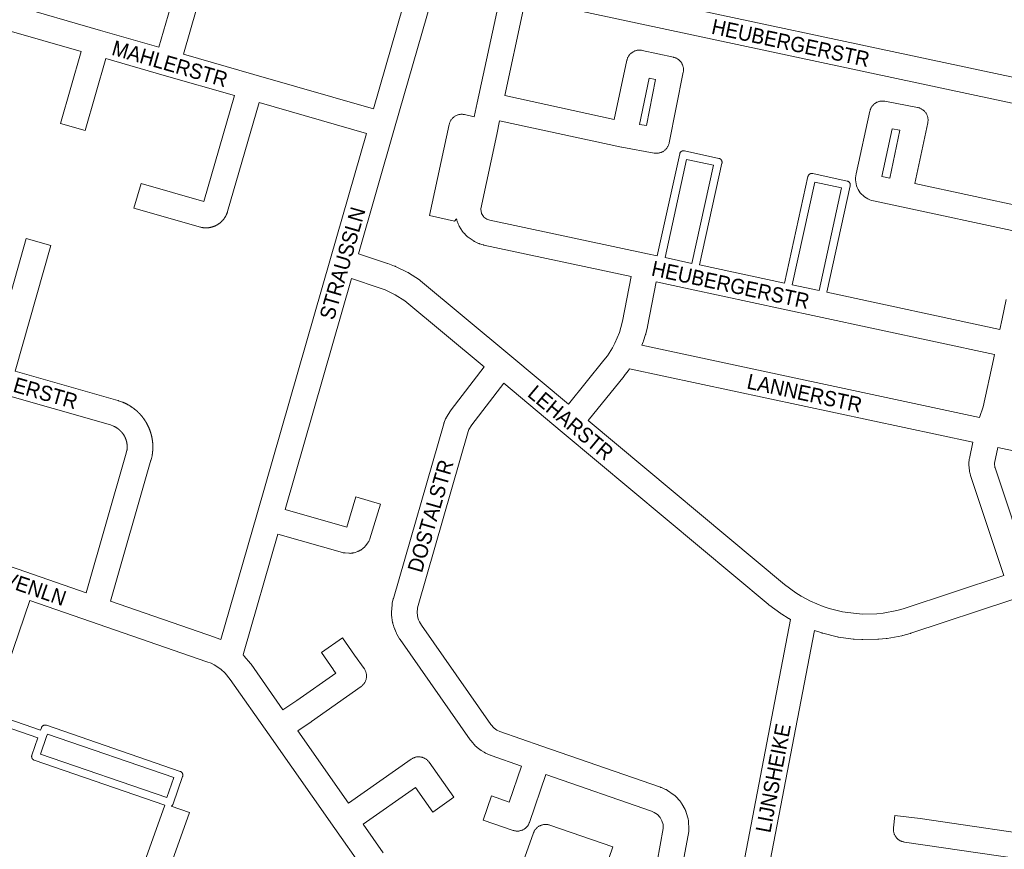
# Model space of a CAD drawing. Header units: metres. Extents: x 123819 to 142731, y 393440 to 405763.
# Tile 249 of 256: x 133826 to 134326, y 399670 to 400092. Entities that reach past the tile are written whole.
import ezdxf
from ezdxf.enums import TextEntityAlignment as Align

# ---------------------------------------------------------------- set-up
doc = ezdxf.new("R2010")
doc.units = ezdxf.units.M
doc.header["$MEASUREMENT"] = 0
for name, color, linetype, lineweight in [('gs-anno-wegen algemeen tekst', 7, 'Continuous', 0), ('gs-knt-paden', 7, 'Continuous', 0), ('gs-knt-wegen algemeen', 7, 'Continuous', 0)]:
    doc.layers.add(name, color=color, linetype=linetype, lineweight=lineweight)
doc.styles.add('Style-Arial', font='arial.ttf')

msp = doc.modelspace()

# ---------------------------------------------------------------- linework, layer by layer
at = {"layer": 'gs-knt-paden', "color": 7, "linetype": 'Continuous', "flags": 128}
for points in [[(134149.74, 399971.55), (134161.12, 400023.46), (134161.14, 400023.55), (134161.17, 400023.64), (134161.2, 400023.73), (134161.24, 400023.82), (134161.28, 400023.91), (134161.32, 400023.99), (134161.37, 400024.08), (134161.42, 400024.16), (134161.47, 400024.23), (134161.53, 400024.31), (134161.6, 400024.38), (134161.66, 400024.45), (134161.73, 400024.52), (134161.8, 400024.58), (134161.88, 400024.64), (134161.96, 400024.69), (134162.04, 400024.75), (134162.12, 400024.79), (134162.21, 400024.84), (134162.29, 400024.88), (134162.38, 400024.91), (134162.47, 400024.94), (134162.57, 400024.97), (134162.66, 400024.99), (134162.75, 400025.01), (134162.85, 400025.02), (134162.94, 400025.03), (134163.04, 400025.04), (134163.13, 400025.04), (134163.23, 400025.03), (134163.32, 400025.02), (134163.42, 400025.01), (134163.51, 400024.99), (134181.04, 400021.15), (134181.13, 400021.12), (134181.23, 400021.1), (134181.32, 400021.06), (134181.41, 400021.03), (134181.5, 400020.98), (134181.59, 400020.94), (134181.67, 400020.89), (134181.76, 400020.83), (134181.83, 400020.77), (134181.91, 400020.71), (134181.91, 400020.71), (134181.91, 400020.71), (134181.98, 400020.65)], [(134167.29, 399967.82), (134178.21, 400017.65), (134164.61, 400020.63), (134153.67, 399970.71)], [(134181.98, 400020.65), (134182.05, 400020.58), (134182.12, 400020.5), (134182.18, 400020.43), (134182.24, 400020.35), (134182.3, 400020.27), (134182.35, 400020.18), (134182.4, 400020.1), (134182.44, 400020.01), (134182.48, 400019.92), (134182.51, 400019.82), (134182.54, 400019.73), (134182.56, 400019.63), (134182.58, 400019.54), (134182.6, 400019.44), (134182.61, 400019.34), (134182.62, 400019.24), (134182.62, 400019.14), (134182.61, 400019.05), (134182.6, 400018.95), (134182.59, 400018.85), (134182.57, 400018.75), (134171.22, 399966.98)], [(134214.35, 399957.7), (134226.24, 400011.94), (134226.27, 400012.03), (134226.3, 400012.13), (134226.33, 400012.22), (134226.37, 400012.31), (134226.41, 400012.4), (134226.45, 400012.49), (134226.5, 400012.57), (134226.56, 400012.65), (134226.62, 400012.73), (134226.68, 400012.81), (134226.74, 400012.88), (134226.81, 400012.95), (134226.89, 400013.02), (134226.96, 400013.08), (134227.04, 400013.14), (134227.12, 400013.2), (134227.21, 400013.25), (134227.29, 400013.3), (134227.38, 400013.34), (134227.47, 400013.38), (134227.57, 400013.41), (134227.66, 400013.44), (134227.76, 400013.46), (134227.85, 400013.48), (134227.95, 400013.5), (134228.05, 400013.51), (134228.15, 400013.51), (134228.25, 400013.51), (134228.34, 400013.51), (134228.44, 400013.5), (134228.54, 400013.49), (134228.64, 400013.47), (134246.16, 400009.63), (134246.25, 400009.6), (134246.35, 400009.58), (134246.44, 400009.55), (134246.53, 400009.51), (134246.61, 400009.47), (134246.7, 400009.43), (134246.78, 400009.38), (134246.86, 400009.33), (134246.94, 400009.27), (134247.01, 400009.21), (134247.08, 400009.15), (134247.09, 400009.15), (134247.09, 400009.15)], [(134231.89, 399953.94), (134243.34, 400006.13), (134229.74, 400009.11), (134218.28, 399956.86)], [(134247.09, 400009.15), (134247.15, 400009.08), (134247.22, 400009.01), (134247.28, 400008.94), (134247.34, 400008.86), (134247.4, 400008.79), (134247.45, 400008.71), (134247.5, 400008.62), (134247.54, 400008.54), (134247.58, 400008.45), (134247.62, 400008.36), (134247.65, 400008.27), (134247.67, 400008.18), (134247.7, 400008.09), (134247.71, 400007.99), (134247.73, 400007.9), (134247.74, 400007.8), (134247.74, 400007.71), (134247.74, 400007.61), (134247.74, 400007.52), (134247.73, 400007.42), (134247.71, 400007.33), (134247.69, 400007.23), (134235.82, 399953.09)], [(133811.46, 399739.24), (133836.52, 399730.57), (133836.97, 399731.87), (133837.01, 399731.96), (133837.05, 399732.05), (133837.09, 399732.14), (133837.14, 399732.23), (133837.19, 399732.31), (133837.25, 399732.39), (133837.31, 399732.47), (133837.37, 399732.55), (133837.44, 399732.62), (133837.51, 399732.69), (133837.58, 399732.75), (133837.66, 399732.82), (133837.74, 399732.87), (133837.82, 399732.93), (133837.91, 399732.98), (133837.99, 399733.02), (133838.08, 399733.06), (133838.18, 399733.1), (133838.27, 399733.13), (133838.36, 399733.16), (133838.46, 399733.18), (133838.56, 399733.2), (133838.65, 399733.21), (133838.75, 399733.22), (133838.85, 399733.22), (133838.95, 399733.22), (133839.05, 399733.22), (133839.15, 399733.21), (133839.24, 399733.19), (133839.34, 399733.17), (133839.43, 399733.14), (133839.53, 399733.11), (133907.46, 399709.66), (133907.55, 399709.63), (133907.64, 399709.59), (133907.73, 399709.55), (133907.81, 399709.5), (133907.9, 399709.45), (133907.98, 399709.39), (133908.06, 399709.33), (133908.13, 399709.27), (133908.2, 399709.2), (133908.27, 399709.13), (133908.34, 399709.05), (133908.4, 399708.98), (133908.46, 399708.9), (133908.51, 399708.81), (133908.56, 399708.73), (133908.61, 399708.64), (133908.65, 399708.55), (133908.68, 399708.46), (133908.72, 399708.37), (133908.74, 399708.27), (133908.77, 399708.18), (133908.78, 399708.08), (133908.8, 399707.98), (133908.81, 399707.88), (133908.81, 399707.78), (133908.81, 399707.69), (133908.8, 399707.59), (133908.79, 399707.49), (133908.77, 399707.39), (133908.75, 399707.3), (133908.73, 399707.2), (133908.7, 399707.11), (133903.88, 399693.15), (133903.85, 399693.06), (133903.81, 399692.97), (133903.77, 399692.89), (133903.72, 399692.8), (133903.67, 399692.72), (133903.62, 399692.64), (133903.56, 399692.56), (133903.5, 399692.49), (133903.44, 399692.42), (133903.37, 399692.35), (133903.3, 399692.29), (133903.22, 399692.23), (133903.15, 399692.17), (133903.07, 399692.12), (133902.99, 399692.07), (133902.94, 399692.04)], [(133899.63, 399692.49), (133833.4, 399715.36), (133833.3, 399715.39), (133833.21, 399715.43), (133833.13, 399715.47), (133833.04, 399715.52), (133832.96, 399715.57), (133832.87, 399715.63), (133832.8, 399715.69), (133832.72, 399715.75), (133832.65, 399715.82), (133832.58, 399715.89), (133832.51, 399715.96), (133832.45, 399716.04), (133832.39, 399716.12), (133832.34, 399716.2), (133832.29, 399716.29), (133832.25, 399716.38), (133832.2, 399716.47), (133832.17, 399716.56), (133832.14, 399716.65), (133832.11, 399716.75), (133832.09, 399716.84), (133832.07, 399716.94), (133832.06, 399717.04), (133832.05, 399717.14), (133832.04, 399717.23), (133832.04, 399717.33), (133832.05, 399717.43), (133832.06, 399717.53), (133832.08, 399717.63), (133832.1, 399717.72), (133832.12, 399717.82), (133832.15, 399717.91), (133835.21, 399726.77), (133810.15, 399735.44)], [(133836.61, 399718.5), (133900.74, 399696.36), (133904.24, 399706.52), (133840.12, 399728.66), (133839.66, 399727.35), (133836.61, 399718.5)]]:
    msp.add_lwpolyline(points, dxfattribs=at)
at = {"layer": 'gs-knt-wegen algemeen', "color": 7, "linetype": 'Continuous', "flags": 128}
for points in [[(134005.63, 400046.28), (134038.65, 400161.22)], [(134051.28, 400158.03), (134016.35, 400036.43), (133998.03, 399972.65)], [(134091, 400113.57), (134350.12, 400058.19)], [(133821.44, 400099.28), (133867.08, 400086.14), (133896.61, 400077.65), (133904.85, 400106.28)], [(134347.39, 400045.46), (134088.69, 400100.75)], [(134081.7, 400096.38), (134072.39, 400053.03), (134127.86, 400040.97), (134134.28, 400071), (134134.35, 400071.3), (134134.44, 400071.6), (134134.54, 400071.89), (134134.65, 400072.18), (134134.78, 400072.46), (134134.92, 400072.74), (134135.08, 400073.01), (134135.24, 400073.27), (134135.42, 400073.52), (134135.61, 400073.77), (134135.82, 400074), (134136.03, 400074.23), (134136.25, 400074.44), (134136.49, 400074.65), (134136.73, 400074.84), (134136.98, 400075.02), (134137.25, 400075.19), (134137.51, 400075.35), (134137.79, 400075.49), (134138.07, 400075.62), (134138.36, 400075.73), (134138.65, 400075.84), (134138.95, 400075.92), (134139.25, 400076), (134139.56, 400076.06), (134139.87, 400076.1), (134140.18, 400076.13), (134140.49, 400076.15), (134140.8, 400076.15), (134141.11, 400076.13), (134141.42, 400076.1), (134141.72, 400076.06), (134142.03, 400076), (134157.91, 400072.54), (134158.21, 400072.47), (134158.52, 400072.38), (134158.81, 400072.28), (134159.11, 400072.16), (134159.39, 400072.03), (134159.67, 400071.88), (134159.95, 400071.72), (134160.21, 400071.55), (134160.47, 400071.36), (134160.71, 400071.16), (134160.95, 400070.95), (134161.18, 400070.73), (134161.39, 400070.5), (134161.6, 400070.26), (134161.79, 400070.01), (134161.97, 400069.75), (134162.13, 400069.48), (134162.29, 400069.21), (134162.43, 400068.92), (134162.55, 400068.63), (134162.67, 400068.34), (134162.76, 400068.04), (134162.85, 400067.73), (134162.91, 400067.42), (134162.97, 400067.11), (134163, 400066.8), (134163.03, 400066.48), (134163.03, 400066.17), (134163.02, 400065.85), (134163, 400065.54), (134162.96, 400065.22), (134162.91, 400064.91), (134155.75, 400028.99), (134155.68, 400028.69), (134155.6, 400028.38), (134155.5, 400028.08), (134155.39, 400027.79), (134155.26, 400027.5), (134155.12, 400027.22), (134154.96, 400026.94), (134154.8, 400026.67), (134154.62, 400026.42), (134154.42, 400026.17), (134154.22, 400025.93), (134154, 400025.7), (134153.78, 400025.48), (134153.54, 400025.27), (134153.29, 400025.07), (134153.04, 400024.89), (134152.77, 400024.72), (134152.5, 400024.56), (134152.22, 400024.41), (134151.93, 400024.28), (134151.64, 400024.16), (134151.34, 400024.06), (134151.04, 400023.97), (134150.73, 400023.9), (134150.42, 400023.84), (134150.11, 400023.8), (134149.79, 400023.77), (134149.48, 400023.76), (134149.16, 400023.76), (134148.85, 400023.78), (134148.53, 400023.81), (134148.22, 400023.86), (134131.72, 400026.81), (134131.65, 400026.82), (134131.48, 400026.86), (134069.67, 400040.3), (134068.17, 400033.23), (134060.13, 399995.46), (134060.12, 399995.17), (134060.44, 399993.38), (134060.55, 399993.11), (134061.52, 399991.57), (134061.72, 399991.36), (134063.2, 399990.3), (134063.62, 399990.11), (134064.68, 399989.8), (134144.71, 399972.63), (134149.74, 399971.55)], [(134145.64, 400061.89), (134140.63, 400038.44), (134144.23, 400037.8), (134148.89, 400061.18), (134145.64, 400061.89)], [(134334.49, 399983.44), (134271.36, 399996.96), (134259.5, 399999.51), (134258.53, 399999.76), (134257.58, 400000.1), (134256.66, 400000.52), (134255.79, 400001.02), (134254.96, 400001.59), (134254.18, 400002.23), (134253.47, 400002.94), (134252.82, 400003.71), (134252.23, 400004.53), (134251.73, 400005.4), (134251.3, 400006.31), (134250.95, 400007.26), (134250.68, 400008.23), (134250.51, 400009.22), (134250.42, 400010.22), (134250.41, 400011.23), (134250.5, 400012.24), (134250.67, 400013.23), (134257.68, 400045.16), (134257.75, 400045.46), (134257.84, 400045.76), (134257.95, 400046.06), (134258.06, 400046.35), (134258.2, 400046.63), (134258.34, 400046.91), (134258.5, 400047.18), (134258.67, 400047.45), (134258.85, 400047.7), (134259.05, 400047.95), (134259.26, 400048.18), (134259.48, 400048.41), (134259.71, 400048.62), (134259.94, 400048.82), (134260.19, 400049.02), (134260.45, 400049.19), (134260.72, 400049.36), (134260.99, 400049.51), (134261.27, 400049.65), (134261.56, 400049.78), (134261.85, 400049.89), (134262.15, 400049.99), (134262.45, 400050.08), (134262.76, 400050.14), (134263.07, 400050.2), (134263.38, 400050.24), (134263.69, 400050.26), (134264, 400050.27), (134264.32, 400050.27), (134264.63, 400050.24), (134264.94, 400050.21), (134265.25, 400050.16), (134281.91, 400047), (134282.22, 400046.93), (134282.52, 400046.85), (134282.82, 400046.75), (134283.12, 400046.64), (134283.4, 400046.52), (134283.69, 400046.38), (134283.96, 400046.23), (134284.23, 400046.07), (134284.49, 400045.89), (134284.74, 400045.7), (134284.98, 400045.5), (134285.21, 400045.29), (134285.44, 400045.06), (134285.65, 400044.83), (134285.84, 400044.59), (134286.03, 400044.33), (134286.2, 400044.07), (134286.37, 400043.8), (134286.51, 400043.52), (134286.65, 400043.24), (134286.77, 400042.95), (134286.87, 400042.65), (134286.97, 400042.35), (134287.04, 400042.05), (134287.11, 400041.74), (134287.15, 400041.43), (134287.19, 400041.12), (134287.2, 400040.8), (134287.2, 400040.49), (134287.19, 400040.17), (134287.16, 400039.86), (134287.12, 400039.55), (134287.06, 400039.24), (134280.45, 400008.33), (134336.95, 399996.23)], [(134272.94, 400035.45), (134269.04, 400036.19), (134263.71, 400011.92), (134267.72, 400011.06), (134272.94, 400035.45)], [(133928.16, 399776.6), (133946.4, 399840.09), (133983.79, 399970.25), (134002.04, 400033.77)], [(133998.03, 399972.65), (134012.73, 399967.76), (134012.94, 399967.68), (134016.31, 399966.44), (134016.6, 399966.32), (134016.88, 399966.19), (134022.74, 399963.36), (134022.98, 399963.24), (134023.21, 399963.11), (134023.44, 399962.97), (134028.9, 399959.44), (134029.12, 399959.29), (134029.33, 399959.14), (134029.54, 399958.97), (134074.9, 399921.2), (134074.9, 399921.19), (134104.64, 399896.34)], [(134153.67, 399970.71), (134167.29, 399967.82)], [(134171.22, 399966.98), (134214.35, 399957.7)], [(133994.43, 399960.13), (133960.71, 399842.76)], [(134061.76, 399915.19), (134021.51, 399948.71), (134016.71, 399951.81), (134011.49, 399954.34), (134008.52, 399955.44), (133994.43, 399960.13)], [(134104.64, 399896.34), (134122.64, 399918.6), (134124.39, 399920.9), (134126.92, 399924.85), (134128.18, 399927.23), (134130.47, 399932.68), (134131.29, 399935.3), (134132.07, 399938.45), (134136.49, 399961.08)], [(134149.22, 399958.35), (134144.81, 399935.8), (134144.75, 399935.5), (134143.89, 399932), (134143.84, 399931.79), (134143.78, 399931.59), (134142.8, 399928.48), (134142.7, 399928.2), (134142.59, 399927.92), (134141.88, 399926.22), (134313.33, 399889.54)], [(134320.99, 399921.5), (134231.1, 399940.79), (134213.56, 399944.55), (134166.5, 399954.68), (134149.22, 399958.35)], [(134218.28, 399956.86), (134231.89, 399953.94)], [(134235.82, 399953.09), (134323.7, 399934.24)], [(134323.7, 399934.24), (134324.89, 399939.67), (134326.89, 399949.52)], [(134313.33, 399889.54), (134315.18, 399894.93), (134320.47, 399918.98), (134320.99, 399921.5)], [(134309.92, 399876.95), (134135.59, 399914.25), (134135.21, 399913.67), (134135.07, 399913.45), (134134.92, 399913.24), (134132.95, 399910.65), (134132.83, 399910.49), (134114.63, 399887.99)], [(134071.76, 399906.85), (134055.61, 399885.81), (134054.08, 399883.31), (134053.69, 399882.36), (134028.26, 399794.03), (134027.98, 399792.85), (134027.81, 399790.28), (134028.17, 399787.72), (134028.48, 399786.73), (134028.92, 399785.69), (134029.98, 399783.91), (134065.2, 399733.51), (134066.87, 399731.62), (134067.49, 399731.13), (134068.25, 399730.66), (134069.84, 399729.95), (134091.15, 399722.55)], [(134217.36, 399786.86), (134216.5, 399787.32), (134216.31, 399787.43), (134216.12, 399787.54), (134212.91, 399789.55), (134212.69, 399789.69), (134212.48, 399789.84), (134206.38, 399794.36), (134206.23, 399794.47), (134206.08, 399794.59), (134101.37, 399882.1), (134071.76, 399906.85)], [(133859.69, 399800.44), (133880.06, 399871.28), (133880.45, 399872.86), (133880.47, 399872.98), (133880.48, 399873.1), (133880.5, 399873.22), (133880.51, 399873.33), (133880.52, 399873.45), (133880.53, 399873.57), (133880.54, 399873.69), (133880.55, 399873.81), (133880.55, 399873.92), (133880.56, 399874.04), (133880.56, 399874.16), (133880.57, 399874.28), (133880.57, 399874.4), (133880.57, 399874.52), (133880.57, 399874.63), (133880.57, 399874.75), (133880.56, 399874.87), (133880.56, 399874.99), (133880.55, 399875.11), (133880.55, 399875.22), (133880.54, 399875.34), (133880.53, 399875.46), (133880.52, 399875.58), (133880.51, 399875.7), (133880.49, 399875.81), (133880.48, 399875.93), (133880.46, 399876.05), (133880.45, 399876.17), (133880.43, 399876.28), (133880.41, 399876.4), (133880.39, 399876.52), (133880.37, 399876.63), (133880.35, 399876.75), (133880.32, 399876.87), (133880.3, 399876.98), (133880.27, 399877.1), (133880.24, 399877.21), (133880.22, 399877.33), (133880.19, 399877.44), (133880.16, 399877.56), (133880.12, 399877.67), (133880.09, 399877.78), (133880.06, 399877.9), (133880.02, 399878.01), (133879.98, 399878.12), (133879.95, 399878.23), (133879.91, 399878.35), (133879.87, 399878.46), (133879.83, 399878.57), (133879.78, 399878.68), (133879.74, 399878.79), (133879.7, 399878.9), (133879.65, 399879.01), (133879.6, 399879.12), (133879.56, 399879.23), (133879.51, 399879.33), (133879.46, 399879.44), (133879.41, 399879.55), (133879.35, 399879.65), (133879.3, 399879.76), (133879.25, 399879.86), (133879.19, 399879.97), (133879.13, 399880.07), (133879.08, 399880.18), (133879.02, 399880.28), (133878.96, 399880.38), (133878.9, 399880.48), (133878.84, 399880.58), (133878.77, 399880.68), (133878.71, 399880.78), (133878.64, 399880.88), (133878.58, 399880.98), (133878.51, 399881.08), (133878.44, 399881.17), (133878.37, 399881.27), (133878.3, 399881.37), (133878.23, 399881.46), (133878.16, 399881.56), (133878.09, 399881.65), (133878.01, 399881.74), (133877.94, 399881.83), (133877.86, 399881.92), (133877.79, 399882.01), (133877.71, 399882.1), (133877.63, 399882.19), (133877.55, 399882.28), (133877.47, 399882.37), (133877.39, 399882.45), (133877.31, 399882.54), (133877.23, 399882.62), (133877.14, 399882.71), (133877.06, 399882.79), (133876.97, 399882.87), (133876.89, 399882.95), (133876.8, 399883.03), (133876.71, 399883.11), (133876.62, 399883.19), (133876.53, 399883.27), (133876.44, 399883.34), (133876.35, 399883.42), (133876.26, 399883.49), (133876.17, 399883.57), (133876.07, 399883.64), (133875.98, 399883.71), (133875.88, 399883.78), (133875.79, 399883.85), (133875.69, 399883.92), (133875.6, 399883.99), (133875.5, 399884.06), (133875.4, 399884.12), (133875.3, 399884.19), (133875.2, 399884.25), (133875.1, 399884.31), (133875, 399884.38), (133874.9, 399884.44), (133874.8, 399884.5), (133874.69, 399884.56), (133874.59, 399884.61), (133874.49, 399884.67), (133874.38, 399884.72), (133874.28, 399884.78), (133874.17, 399884.83), (133874.06, 399884.89), (133873.96, 399884.94), (133873.85, 399884.99), (133873.74, 399885.04), (133873.63, 399885.08), (133873.53, 399885.13), (133872, 399885.68), (133813.77, 399902.34)], [(134114.63, 399887.99), (134214.29, 399804.71), (134220.02, 399800.46), (134222.84, 399798.69), (134227.47, 399796.21), (134233.95, 399793.48), (134237.06, 399792.44), (134243.85, 399790.77)], [(134434.76, 399889.17), (134366.78, 399869.86), (134366.6, 399869.81), (134366.41, 399869.77), (134362.38, 399868.87), (134362.1, 399868.81), (134361.81, 399868.77), (134361.53, 399868.73), (134356.19, 399868.27), (134355.95, 399868.25), (134355.7, 399868.24), (134355.46, 399868.24), (134355.22, 399868.25), (134349.87, 399868.58), (134349.55, 399868.61), (134349.24, 399868.65), (134348.93, 399868.71), (134322.66, 399874.25)], [(134325.7, 399809.27), (134308.78, 399860.05), (134308.69, 399860.33), (134308.62, 399860.63), (134308.4, 399861.54), (134308.34, 399861.83), (134308.3, 399862.12), (134308.26, 399862.41), (134307.98, 399865.51), (134307.96, 399865.8), (134307.95, 399866.09), (134307.95, 399866.39), (134307.97, 399866.68), (134308.07, 399867.83), (134308.1, 399868.08), (134308.14, 399868.33), (134308.18, 399868.59), (134309.92, 399876.95)], [(134322.66, 399874.25), (134321.01, 399866.31), (134320.99, 399866.13), (134321.19, 399864.06), (134321.23, 399863.87), (134338.04, 399813.43)], [(133714.34, 399850.76), (133829.16, 399811.01), (133859.69, 399800.44)], [(134243.85, 399790.77), (134250.77, 399789.82), (134254.05, 399789.63), (134261.13, 399789.78), (134264.39, 399790.12), (134271.36, 399791.38), (134274.58, 399792.23), (134325.7, 399809.27)], [(133831.07, 399796.57), (133811.46, 399739.24)], [(133999.99, 399660.65), (133985.93, 399680.72), (133952.66, 399728.23), (133932.92, 399756.42), (133930.27, 399759.61), (133928.1, 399761.56), (133924.75, 399763.78), (133923.16, 399764.58), (133921.07, 399765.41), (133861.92, 399785.89), (133831.07, 399796.57)], [(133872.01, 399796.17), (133925.47, 399777.66), (133925.74, 399777.56), (133928.16, 399776.6)], [(134329.82, 399796.92), (134278.5, 399779.82), (134278.31, 399779.75), (134278.11, 399779.7), (134274.44, 399778.73), (134274.19, 399778.67), (134273.94, 399778.61), (134266.47, 399777.26), (134266.21, 399777.22), (134265.96, 399777.19), (134262.18, 399776.81), (134261.92, 399776.78), (134261.67, 399776.77), (134254.08, 399776.61), (134253.82, 399776.61), (134253.56, 399776.62), (134249.77, 399776.84), (134249.52, 399776.86), (134249.26, 399776.89), (134241.74, 399777.92), (134241.51, 399777.95), (134241.29, 399777.99), (134241.07, 399778.05), (134233.7, 399779.86), (134233.45, 399779.93), (134233.2, 399780), (134229.6, 399781.2), (134229.54, 399781.22)], [(134179.06, 399606.01), (134179.3, 399606.68), (134184.2, 399621.81), (134188.34, 399637.16), (134190.11, 399644.81), (134217.36, 399786.86)], [(134229.54, 399781.22), (134202.87, 399642.24), (134202.82, 399642), (134201, 399634.12), (134200.95, 399633.88), (134196.73, 399618.26), (134196.69, 399618.11), (134196.64, 399617.95), (134191.65, 399602.56), (134191.58, 399602.33), (134191.36, 399601.75)], [(134091.15, 399722.55), (134151.36, 399701.64), (134151.6, 399701.55), (134151.82, 399701.46), (134153.91, 399700.55), (134154.19, 399700.42), (134154.47, 399700.28), (134154.73, 399700.12), (134154.99, 399699.95), (134157.85, 399698), (134158.09, 399697.82), (134158.33, 399697.64), (134158.55, 399697.44), (134158.77, 399697.23), (134158.98, 399697.01), (134161.3, 399694.46), (134161.5, 399694.23), (134161.69, 399693.99), (134161.86, 399693.75), (134162.03, 399693.5), (134162.18, 399693.24), (134163.86, 399690.22), (134164, 399689.95), (134164.13, 399689.68), (134164.24, 399689.4), (134164.34, 399689.12), (134164.43, 399688.83), (134165.38, 399685.5), (134165.45, 399685.21), (134165.52, 399684.92), (134165.56, 399684.62), (134165.6, 399684.32), (134165.62, 399684.02), (134165.78, 399680.57), (134165.78, 399680.27), (134165.78, 399679.98), (134165.76, 399679.68), (134165.72, 399679.39), (134165.67, 399679.1), (134160.85, 399652.84)], [(133789.69, 399676.89), (133857.83, 399653.23), (133882.64, 399644.61), (133899.63, 399692.49)]]:
    msp.add_lwpolyline(points, dxfattribs=at)
for points in [[(133966.18, 400129.66), (133962.61, 400117.16, -0.384552), (133962.6, 400117.16), (133924.64, 400127.99), (133919.16, 400108.93), (133909.13, 400074.05), (133944.84, 400063.77), (134005.63, 400046.28)], [(134136.49, 399961.08), (134061.71, 399977.12), (134061.47, 399977.17), (134061.23, 399977.24), (134059.5, 399977.75), (134059.21, 399977.84), (134058.93, 399977.95), (134058.65, 399978.07), (134057.24, 399978.71), (134056.95, 399978.85), (134056.68, 399979), (134056.41, 399979.16), (134056.15, 399979.34), (134053.63, 399981.13), (134053.38, 399981.32), (134053.14, 399981.53), (134052.9, 399981.74), (134052.68, 399981.96), (134051.62, 399983.09), (134051.41, 399983.32), (134051.21, 399983.57), (134051.02, 399983.82), (134050.85, 399984.08), (134049.2, 399986.7), (134049.04, 399986.97), (134048.89, 399987.24), (134048.75, 399987.53), (134048.63, 399987.82), (134048.07, 399989.26), (134047.97, 399989.56), (134047.87, 399989.86), (134047.8, 399990.17), (134047.74, 399990.46), (134046.7, 399989.31), (134046.7, 399989.3), (134046.7, 399989.3), (134033.99, 399992.07, -0.36949), (134033.99, 399992.08), (134044.09, 400038.44), (134044.17, 400038.75), (134044.26, 400039.05), (134044.36, 400039.35), (134044.48, 400039.65), (134044.62, 400039.94), (134044.77, 400040.22), (134044.93, 400040.5), (134045.11, 400040.76), (134045.3, 400041.02), (134045.5, 400041.27), (134045.71, 400041.51), (134045.93, 400041.74), (134046.17, 400041.95), (134046.41, 400042.16), (134046.67, 400042.35), (134046.93, 400042.53), (134047.21, 400042.69), (134047.49, 400042.84), (134047.77, 400042.98), (134048.07, 400043.11), (134048.37, 400043.22), (134048.67, 400043.31), (134048.98, 400043.39), (134049.3, 400043.46), (134049.61, 400043.51), (134049.93, 400043.54), (134050.25, 400043.56), (134050.57, 400043.56), (134050.89, 400043.55), (134051.2, 400043.52), (134051.52, 400043.47), (134051.83, 400043.41), (134056.79, 400042.34), (134058.3, 400049.41), (134058.3, 400049.42), (134069.03, 400099.36)], [(134002.04, 400033.77), (133947.49, 400049.46), (133931.55, 399994.16), (133931.52, 399994.04), (133931.48, 399993.91), (133931.44, 399993.78), (133931.39, 399993.65), (133931.35, 399993.53), (133931.31, 399993.4), (133931.26, 399993.28), (133931.21, 399993.15), (133931.16, 399993.03), (133931.11, 399992.91), (133931.06, 399992.78), (133931.01, 399992.66), (133930.95, 399992.54), (133930.89, 399992.42), (133930.84, 399992.3), (133930.78, 399992.18), (133930.72, 399992.06), (133930.65, 399991.94), (133930.59, 399991.82), (133930.53, 399991.71), (133930.46, 399991.59), (133930.39, 399991.48), (133930.32, 399991.36), (133930.25, 399991.25), (133930.18, 399991.14), (133930.11, 399991.03), (133930.03, 399990.91), (133929.96, 399990.8), (133929.88, 399990.7), (133929.81, 399990.59), (133929.73, 399990.48), (133929.65, 399990.37), (133929.56, 399990.27), (133929.48, 399990.16), (133929.4, 399990.06), (133929.31, 399989.96), (133929.23, 399989.85), (133929.14, 399989.75), (133929.05, 399989.65), (133928.96, 399989.56), (133928.87, 399989.46), (133928.78, 399989.36), (133928.68, 399989.27), (133928.59, 399989.17), (133928.5, 399989.08), (133928.4, 399988.99), (133928.3, 399988.9), (133928.2, 399988.81), (133928.1, 399988.72), (133928, 399988.63), (133927.9, 399988.54), (133927.8, 399988.46), (133927.7, 399988.37), (133927.59, 399988.29), (133927.48, 399988.21), (133927.38, 399988.13), (133927.27, 399988.05), (133927.16, 399987.97), (133927.05, 399987.9), (133926.94, 399987.82), (133926.83, 399987.75), (133926.72, 399987.67), (133926.61, 399987.6), (133926.5, 399987.53), (133926.38, 399987.46), (133926.27, 399987.39), (133926.15, 399987.33), (133926.03, 399987.26), (133925.92, 399987.2), (133925.8, 399987.14), (133925.68, 399987.08), (133925.56, 399987.02), (133925.44, 399986.96), (133925.32, 399986.9), (133925.2, 399986.85), (133925.08, 399986.79), (133924.95, 399986.74), (133924.83, 399986.69), (133924.71, 399986.64), (133924.58, 399986.59), (133924.46, 399986.55), (133924.33, 399986.5), (133924.21, 399986.46), (133924.08, 399986.42), (133923.95, 399986.38), (133923.82, 399986.34), (133923.7, 399986.3), (133923.57, 399986.26), (133923.44, 399986.23), (133923.31, 399986.19), (133923.18, 399986.16), (133923.05, 399986.13), (133922.92, 399986.1), (133922.79, 399986.07), (133922.66, 399986.05), (133922.53, 399986.02), (133922.4, 399986), (133922.27, 399985.98), (133922.13, 399985.96), (133922, 399985.94), (133921.87, 399985.93), (133921.74, 399985.91), (133921.6, 399985.9), (133921.47, 399985.88), (133921.34, 399985.87), (133921.21, 399985.87), (133921.07, 399985.86), (133920.94, 399985.85), (133920.81, 399985.85), (133920.67, 399985.84), (133920.54, 399985.84), (133920.41, 399985.84), (133920.27, 399985.85), (133920.14, 399985.85), (133920.01, 399985.85), (133919.87, 399985.86), (133919.74, 399985.87), (133919.61, 399985.88), (133919.47, 399985.89), (133919.34, 399985.9), (133919.21, 399985.92), (133919.08, 399985.93), (133918.94, 399985.95), (133918.81, 399985.97), (133918.68, 399985.99), (133918.55, 399986.01), (133918.42, 399986.03), (133918.29, 399986.06), (133918.01, 399986.12), (133917.74, 399986.19), (133883.99, 399995.89, -0.384552), (133883.99, 399995.9), (133887.58, 400008.39, -0.384552), (133887.59, 400008.4), (133919.47, 399999.24), (133934.98, 400053.06), (133899.27, 400063.33), (133869.74, 400071.83), (133859.25, 400035.33, -0.384553), (133859.24, 400035.32), (133846.75, 400038.91, -0.384551), (133846.74, 400038.92), (133857.23, 400075.43), (133818.24, 400086.65)], [(133811.09, 399916.65), (133829.33, 399980.42, -0.384552), (133829.34, 399980.43), (133841.84, 399976.85, -0.384551), (133841.85, 399976.84), (133823.61, 399913.06), (133875.79, 399898.14), (133876.01, 399898.07), (133876.22, 399898), (133878.1, 399897.32), (133878.36, 399897.22), (133878.48, 399897.17), (133878.6, 399897.12), (133878.72, 399897.07), (133878.84, 399897.02), (133878.96, 399896.97), (133879.07, 399896.91), (133879.19, 399896.86), (133879.31, 399896.81), (133879.42, 399896.75), (133879.54, 399896.7), (133879.66, 399896.64), (133879.77, 399896.59), (133879.89, 399896.53), (133880.01, 399896.47), (133880.12, 399896.41), (133880.23, 399896.36), (133880.35, 399896.3), (133880.46, 399896.24), (133880.58, 399896.18), (133880.69, 399896.12), (133880.8, 399896.05), (133880.92, 399895.99), (133881.03, 399895.93), (133881.14, 399895.87), (133881.25, 399895.8), (133881.36, 399895.74), (133881.48, 399895.67), (133881.59, 399895.61), (133881.7, 399895.54), (133881.81, 399895.47), (133881.92, 399895.41), (133882.03, 399895.34), (133882.14, 399895.27), (133882.24, 399895.2), (133882.35, 399895.13), (133882.46, 399895.06), (133882.57, 399894.99), (133882.68, 399894.92), (133882.78, 399894.85), (133882.89, 399894.78), (133883, 399894.7), (133883.1, 399894.63), (133883.21, 399894.55), (133883.31, 399894.48), (133883.42, 399894.4), (133883.52, 399894.33), (133883.63, 399894.25), (133883.73, 399894.18), (133883.83, 399894.1), (133883.93, 399894.02), (133884.04, 399893.94), (133884.14, 399893.86), (133884.24, 399893.78), (133884.34, 399893.7), (133884.44, 399893.62), (133884.54, 399893.54), (133884.64, 399893.46), (133884.74, 399893.38), (133884.84, 399893.3), (133884.94, 399893.21), (133885.04, 399893.13), (133885.13, 399893.04), (133885.23, 399892.96), (133885.33, 399892.87), (133885.42, 399892.79), (133885.52, 399892.7), (133885.61, 399892.62), (133885.71, 399892.53), (133885.8, 399892.44), (133885.9, 399892.35), (133885.99, 399892.26), (133886.08, 399892.17), (133886.17, 399892.08), (133886.27, 399891.99), (133886.36, 399891.9), (133886.45, 399891.81), (133886.54, 399891.72), (133886.63, 399891.63), (133886.72, 399891.53), (133886.81, 399891.44), (133886.9, 399891.35), (133886.99, 399891.26), (133887.07, 399891.16), (133887.16, 399891.07), (133887.25, 399890.97), (133887.33, 399890.87), (133887.42, 399890.78), (133887.5, 399890.68), (133887.59, 399890.58), (133887.67, 399890.49), (133887.76, 399890.39), (133887.84, 399890.29), (133887.92, 399890.19), (133888, 399890.09), (133888.09, 399889.99), (133888.17, 399889.89), (133888.25, 399889.79), (133888.33, 399889.69), (133888.41, 399889.59), (133888.49, 399889.49), (133888.56, 399889.38), (133888.64, 399889.28), (133888.72, 399889.18), (133888.8, 399889.08), (133888.87, 399888.97), (133888.95, 399888.87), (133889.02, 399888.76), (133889.1, 399888.66), (133889.17, 399888.55), (133889.25, 399888.45), (133889.32, 399888.34), (133889.39, 399888.23), (133889.46, 399888.13), (133889.53, 399888.02), (133889.6, 399887.91), (133889.67, 399887.8), (133889.74, 399887.69), (133889.81, 399887.58), (133889.88, 399887.48), (133889.95, 399887.37), (133890.01, 399887.26), (133890.08, 399887.15), (133890.15, 399887.04), (133890.21, 399886.92), (133890.28, 399886.81), (133890.34, 399886.7), (133890.41, 399886.59), (133890.47, 399886.48), (133890.53, 399886.37), (133890.59, 399886.25), (133890.66, 399886.14), (133890.72, 399886.02), (133890.78, 399885.91), (133890.84, 399885.8), (133890.9, 399885.68), (133890.95, 399885.57), (133891.01, 399885.45), (133891.07, 399885.34), (133891.12, 399885.22), (133891.18, 399885.1), (133891.24, 399884.99), (133891.29, 399884.87), (133891.35, 399884.75), (133891.4, 399884.64), (133891.45, 399884.52), (133891.5, 399884.4), (133891.55, 399884.28), (133891.61, 399884.17), (133891.66, 399884.05), (133891.71, 399883.93), (133891.76, 399883.81), (133891.8, 399883.69), (133891.85, 399883.57), (133891.9, 399883.45), (133891.95, 399883.33), (133891.99, 399883.21), (133892.04, 399883.09), (133892.08, 399882.97), (133892.13, 399882.85), (133892.17, 399882.73), (133892.21, 399882.61), (133892.25, 399882.48), (133892.3, 399882.36), (133892.34, 399882.24), (133892.38, 399882.12), (133892.42, 399881.99), (133892.46, 399881.87), (133892.49, 399881.75), (133892.53, 399881.63), (133892.57, 399881.5), (133892.6, 399881.38), (133892.61, 399881.38), (133892.61, 399881.37), (133892.64, 399881.25), (133892.68, 399881.13), (133892.71, 399881.01), (133892.74, 399880.88), (133892.78, 399880.76), (133892.81, 399880.63), (133892.84, 399880.51), (133892.87, 399880.38), (133892.9, 399880.26), (133892.93, 399880.13), (133892.96, 399880.01), (133892.99, 399879.88), (133893.02, 399879.76), (133893.05, 399879.63), (133893.07, 399879.5), (133893.1, 399879.38), (133893.12, 399879.25), (133893.15, 399879.12), (133893.17, 399879), (133893.2, 399878.87), (133893.22, 399878.74), (133893.24, 399878.62), (133893.26, 399878.49), (133893.28, 399878.36), (133893.3, 399878.24), (133893.32, 399878.11), (133893.34, 399877.98), (133893.36, 399877.85), (133893.38, 399877.73), (133893.39, 399877.6), (133893.41, 399877.47), (133893.42, 399877.34), (133893.44, 399877.21), (133893.45, 399877.08), (133893.46, 399876.96), (133893.48, 399876.83), (133893.49, 399876.7), (133893.5, 399876.57), (133893.51, 399876.44), (133893.52, 399876.32), (133893.53, 399876.19), (133893.54, 399876.06), (133893.55, 399875.93), (133893.55, 399875.8), (133893.56, 399875.67), (133893.57, 399875.54), (133893.57, 399875.42), (133893.58, 399875.29), (133893.58, 399875.16), (133893.58, 399875.03), (133893.58, 399874.9), (133893.59, 399874.77), (133893.59, 399874.64), (133893.59, 399874.51), (133893.59, 399874.38), (133893.59, 399874.26), (133893.59, 399874.13), (133893.58, 399874), (133893.58, 399873.87), (133893.58, 399873.74), (133893.57, 399873.61), (133893.57, 399873.48), (133893.56, 399873.35), (133893.56, 399873.23), (133893.55, 399873.1), (133893.54, 399872.97), (133893.53, 399872.84), (133893.52, 399872.71), (133893.51, 399872.58), (133893.5, 399872.45), (133893.49, 399872.33), (133893.48, 399872.2), (133893.47, 399872.07), (133893.45, 399871.94), (133893.44, 399871.81), (133893.43, 399871.68), (133893.41, 399871.56), (133893.4, 399871.43), (133893.38, 399871.3), (133893.36, 399871.17), (133893.34, 399871.05), (133893.33, 399870.92), (133893.31, 399870.79), (133893.29, 399870.66), (133893.27, 399870.54), (133893.22, 399870.28), (133893.16, 399870.03), (133892.67, 399868.04), (133892.61, 399867.8), (133872.01, 399796.17)], [(134148.07, 399655.32), (134152.74, 399680.72), (134152.65, 399682.68), (134152.11, 399684.55), (134151.17, 399686.25), (134149.86, 399687.69), (134148.15, 399688.86), (134146.86, 399689.42), (134093.07, 399708.1), (134084.8, 399683.75), (134084.69, 399683.45), (134084.57, 399683.15), (134084.43, 399682.87), (134084.27, 399682.59), (134084.11, 399682.31), (134083.93, 399682.05), (134083.74, 399681.79), (134083.53, 399681.55), (134083.31, 399681.31), (134083.09, 399681.09), (134082.85, 399680.88), (134082.6, 399680.68), (134082.34, 399680.49), (134082.07, 399680.31), (134081.8, 399680.15), (134081.52, 399680), (134081.23, 399679.87), (134080.93, 399679.75), (134080.63, 399679.64), (134080.32, 399679.55), (134080.01, 399679.48), (134079.7, 399679.42), (134079.38, 399679.37), (134079.06, 399679.35), (134078.74, 399679.33), (134078.42, 399679.34), (134078.1, 399679.35), (134077.79, 399679.39), (134077.47, 399679.44), (134077.16, 399679.5), (134076.85, 399679.58), (134076.54, 399679.68), (134061.3, 399684.85, -0.384963), (134061.29, 399684.86), (134065.47, 399697.18, -0.384961), (134065.48, 399697.18), (134074.57, 399694.1), (134080.77, 399712.37), (134065.32, 399717.74), (134065.07, 399717.83), (134064.82, 399717.94), (134062.57, 399718.94), (134062.29, 399719.07), (134062.02, 399719.21), (134061.76, 399719.36), (134060.29, 399720.28), (134060.08, 399720.41), (134059.87, 399720.56), (134059.67, 399720.71), (134058.32, 399721.79), (134058.1, 399721.97), (134057.9, 399722.16), (134057.7, 399722.36), (134057.5, 399722.56), (134055.21, 399725.15), (134055.05, 399725.34), (134054.89, 399725.54), (134054.75, 399725.74), (134019.16, 399776.65), (134019.02, 399776.86), (134018.89, 399777.07), (134017.5, 399779.42), (134017.37, 399779.67), (134017.24, 399779.92), (134017.12, 399780.17), (134016.38, 399781.91), (134016.29, 399782.12), (134016.21, 399782.34), (134016.14, 399782.56), (134015.58, 399784.37), (134015.51, 399784.62), (134015.45, 399784.87), (134015.4, 399785.12), (134015.35, 399785.37), (134014.82, 399789.12), (134014.79, 399789.4), (134014.76, 399789.67), (134014.75, 399789.94), (134014.76, 399790.22), (134014.77, 399790.49), (134015.03, 399794.27), (134015.05, 399794.53), (134015.09, 399794.78), (134015.13, 399795.04), (134015.18, 399795.29), (134015.61, 399797.14), (134015.65, 399797.3), (134015.7, 399797.47), (134041.28, 399886.31), (134041.35, 399886.54), (134041.43, 399886.76), (134041.52, 399886.99), (134042.24, 399888.74), (134042.34, 399888.98), (134042.46, 399889.21), (134042.58, 399889.44), (134042.71, 399889.66), (134044.69, 399892.89), (134044.81, 399893.09), (134044.94, 399893.28), (134045.07, 399893.46), (134061.76, 399915.19)], [(133960.71, 399842.76), (133992.01, 399833.81), (133996.64, 399849.14, -0.384595), (133996.65, 399849.14), (134009.1, 399845.38, -0.384595), (134009.1, 399845.37), (134003.82, 399827.88), (134003.73, 399827.61), (134003.63, 399827.34), (134003.51, 399827.07), (134003.39, 399826.81), (134003.25, 399826.56), (134003.11, 399826.31), (134002.95, 399826.07), (134002.78, 399825.84), (134001.58, 399824.25), (134001.4, 399824.03), (134001.22, 399823.82), (134001.03, 399823.62), (134000.83, 399823.42), (134000.62, 399823.24), (134000.4, 399823.06), (134000.18, 399822.89), (133999.37, 399822.31), (133999.14, 399822.15), (133998.9, 399822.01), (133998.66, 399821.87), (133998.41, 399821.74), (133998.15, 399821.62), (133997.9, 399821.52), (133997.63, 399821.43), (133995.75, 399820.8), (133995.47, 399820.71), (133995.19, 399820.64), (133994.91, 399820.58), (133994.62, 399820.53), (133994.33, 399820.5), (133994.05, 399820.47), (133993.76, 399820.46), (133993.47, 399820.47), (133993.18, 399820.48), (133991.2, 399820.64), (133990.94, 399820.67), (133990.68, 399820.7), (133990.43, 399820.75), (133990.17, 399820.8), (133989.92, 399820.87), (133957.12, 399830.25), (133939.68, 399769.56), (133939.47, 399768.84)], [(133939.47, 399768.84), (133939.56, 399768.76), (133939.78, 399768.53), (133939.98, 399768.29), (133943.11, 399764.53), (133943.27, 399764.32), (133943.43, 399764.11), (133959.66, 399740.93), (133966.69, 399745.61), (133986.45, 399759.64), (133985.36, 399761.15), (133985.26, 399761.29), (133979.19, 399770.15), (133979.19, 399770.15, -0.458744), (133979.19, 399770.16), (133979.19, 399770.16), (133989.92, 399777.51), (133989.92, 399777.51, -0.458745), (133989.93, 399777.5), (133989.93, 399777.5), (133995.95, 399768.72), (134000.85, 399761.95), (134001.03, 399761.7), (134001.19, 399761.43), (134001.34, 399761.16), (134001.48, 399760.88), (134001.61, 399760.59), (134001.72, 399760.3), (134001.81, 399760.01), (134001.9, 399759.71), (134001.97, 399759.4), (134002.02, 399759.09), (134002.06, 399758.78), (134002.08, 399758.47), (134002.09, 399758.16), (134002.08, 399757.85), (134002.06, 399757.54), (134002.03, 399757.23), (134001.98, 399756.92), (134001.91, 399756.62), (134001.83, 399756.32), (134001.74, 399756.02), (134001.63, 399755.73), (134001.51, 399755.44), (134001.37, 399755.16), (134001.22, 399754.89), (134001.06, 399754.62), (134000.88, 399754.36), (134000.7, 399754.11), (134000.5, 399753.87), (134000.29, 399753.64), (134000.07, 399753.42), (133999.84, 399753.21), (133999.6, 399753.01), (133999.35, 399752.83), (133974.15, 399734.94), (133973.99, 399734.83), (133967.13, 399730.26), (133992.86, 399693.52), (134024.81, 399715.89), (134025.07, 399716.07), (134025.35, 399716.23), (134025.63, 399716.38), (134025.92, 399716.52), (134026.21, 399716.64), (134026.51, 399716.74), (134026.82, 399716.84), (134027.13, 399716.91), (134027.44, 399716.98), (134027.76, 399717.02), (134028.08, 399717.05), (134028.4, 399717.07), (134028.71, 399717.07), (134029.03, 399717.05), (134029.35, 399717.02), (134029.67, 399716.97), (134029.98, 399716.91), (134030.29, 399716.83), (134030.59, 399716.74), (134030.89, 399716.63), (134031.19, 399716.51), (134031.48, 399716.37), (134031.76, 399716.22), (134032.03, 399716.05), (134032.3, 399715.88), (134032.55, 399715.69), (134032.8, 399715.48), (134033.04, 399715.27), (134033.26, 399715.04), (134033.48, 399714.81), (134033.68, 399714.56), (134033.87, 399714.3), (134046.38, 399696.5, -0.374774), (134046.38, 399696.49), (134035.74, 399689.01, -0.374774), (134035.73, 399689.02), (134026.96, 399701.5), (134000.33, 399682.85), (134010.5, 399668.34)], [(133902.94, 399692.04), (133912.12, 399688.79, -0.381714), (133912.12, 399688.78), (133894.94, 399640.34), (133922.57, 399630.74), (133983.62, 399609.54)], [(134352.16, 399662.48), (134275.17, 399673.76), (134274.86, 399673.81), (134274.56, 399673.88), (134274.25, 399673.96), (134273.96, 399674.05), (134273.67, 399674.16), (134273.38, 399674.29), (134273.1, 399674.43), (134272.82, 399674.58), (134272.56, 399674.74), (134272.3, 399674.92), (134272.05, 399675.11), (134271.81, 399675.31), (134271.58, 399675.52), (134271.36, 399675.74), (134271.16, 399675.98), (134270.96, 399676.22), (134270.77, 399676.47), (134270.6, 399676.73), (134270.44, 399677), (134270.29, 399677.28), (134270.16, 399677.56), (134270.04, 399677.85), (134269.94, 399678.14), (134269.84, 399678.44), (134269.77, 399678.74), (134269.7, 399679.05), (134269.66, 399679.36), (134269.62, 399679.67), (134269.61, 399679.98), (134269.6, 399680.3), (134269.62, 399680.61), (134269.64, 399680.92), (134270.35, 399687.24, -0.368293), (134270.36, 399687.25), (134283.28, 399685.8, -0.368336), (134283.29, 399685.79), (134283.28, 399685.73), (134354.39, 399675.31)], [(134077.33, 399651.8), (134086.87, 399678.4), (134086.98, 399678.69), (134087.11, 399678.98), (134087.25, 399679.27), (134087.41, 399679.54), (134087.58, 399679.81), (134087.76, 399680.07), (134087.96, 399680.32), (134088.16, 399680.56), (134088.38, 399680.79), (134088.61, 399681.01), (134088.85, 399681.22), (134089.1, 399681.42), (134089.36, 399681.6), (134089.62, 399681.77), (134089.9, 399681.93), (134090.18, 399682.07), (134090.47, 399682.2), (134090.77, 399682.32), (134091.07, 399682.42), (134091.37, 399682.51), (134091.68, 399682.58), (134091.99, 399682.63), (134092.31, 399682.67), (134092.63, 399682.7), (134092.94, 399682.71), (134093.26, 399682.71), (134093.58, 399682.69), (134093.89, 399682.65), (134094.2, 399682.6), (134094.51, 399682.53), (134094.82, 399682.45), (134095.12, 399682.35), (134127.17, 399671.27, -0.327557), (134127.18, 399671.26), (134122.93, 399658.97, -0.327556)]]:
    msp.add_lwpolyline(points, format="xyb", dxfattribs=at)

# ---------------------------------------------------------------- texts
at = {"layer": 'gs-anno-wegen algemeen tekst', "color": 7, "style": 'Style-Arial', "width": 0.909091}
for s, rotation, p in [('HEUBERGERSTR', 347.9042, (134217.45, 400079.81)), ('MAHLERSTR', 343.9501, (133902.25, 400069.25)), ('STRAUSSLN', 73.9722, (133989.87, 399967.85)), ('HEUBERGERSTR', 347.8937, (134186.94, 399956.91)), ('MAHLERSTR', 344.0388, (133826.07, 399905.59)), ('LANNERSTR', 347.9232, (134224.52, 399901.88)), ('LEHARSTR', 320.1152, (134105.8, 399886.88)), ('DOSTALSTR', 73.9535, (134034.58, 399839.45)), ('BEETHOVENLN', 340.9048, (133814.69, 399809.13)), ('LIJNSHEIKE', 79.1774, (134208.59, 399706.28))]:
    msp.add_text(s, height=7.7, rotation=rotation, dxfattribs=at).set_placement(p, align=Align.MIDDLE_CENTER)

doc.saveas('drawing.dxf')
